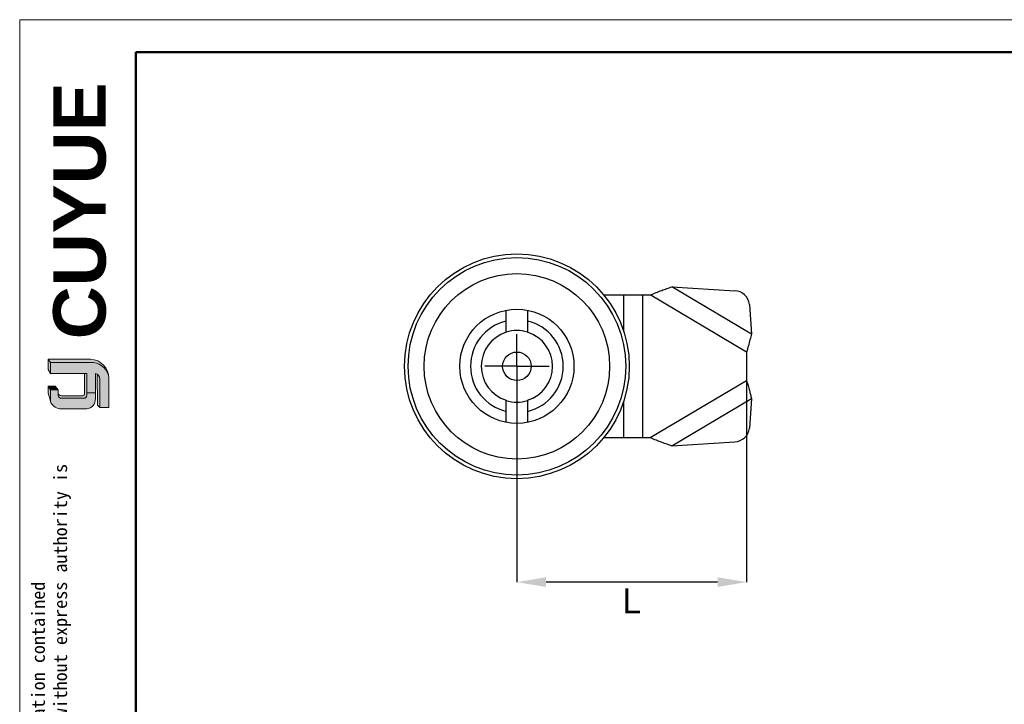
# Model space of a CAD drawing. Header units: millimetres. Extents: x 2282 to 2558, y 1608 to 1800.
# Tile 9 of 14: x 2282 to 2420, y 1704 to 1800. Entities that reach past the tile are written whole.
import ezdxf

# ---------------------------------------------------------------- set-up
doc = ezdxf.new("R2010")
doc.units = ezdxf.units.MM
doc.linetypes.add('CENTERX2', pattern=[20.319999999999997, 12.7, -2.54, 2.54, -2.54])
for name, color, linetype, lineweight in [('0007', 7, 'Continuous', 5), ('实线层', 7, 'Continuous', 25), ('尺寸线层', 3, 'Continuous', 18), ('粗实线层', 7, 'Continuous', 50), ('细实线层', 3, 'Continuous', 18)]:
    doc.layers.add(name, color=color, linetype=linetype, lineweight=lineweight)
for name, color, linetype in [('1轮廓实线层', 7, 'Continuous'), ('2细线层', 3, 'Continuous'), ('3中心线层', 1, 'CENTERX2')]:
    doc.layers.add(name, color=color, linetype=linetype)
doc.styles.add('ARIAL', font='arial.ttf')
doc.styles.add('SLDTEXTSTYLE1', font='txt')
doc.styles.get("Standard").update_dxf_attribs({"font": 'arial.ttf'})
doc.dimstyles.new('SLDDIMSTYLE0', dxfattribs={"dimtxt": 3.5, "dimasz": 4.08, "dimexe": 0, "dimexo": 0.0625, "dimgap": 0.875, "dimtad": 2, "dimdec": 0, "dimrnd": 1e-09, "dimzin": 12, "dimdsep": 46, "dimtxsty": 'SLDTEXTSTYLE1', "dimsah": 1, "dimcen": 0.09, "dimadec": 0, "dimazin": 3, "dimtfac": 1, "dimtofl": 0, "dimtmove": 0, "dimatfit": 3, "dimfxl": 1, "dimfrac": 2, "dimtolj": 1, "dimtzin": 12, "dimarcsym": 0})

# ---------------------------------------------------------------- blocks, each defined once
blk = doc.blocks.new('*D16')
at = {"layer": '2细线层', "color": 0, "lineweight": -2, "transparency": 16777216}
for p, q in [((2383.498970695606, 1749.529424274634), (2383.498970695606, 1721.341924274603)), ((2351.298970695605, 1747.029424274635), (2351.298970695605, 1721.341924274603)), ((2379.418970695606, 1721.341924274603), (2355.378970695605, 1721.341924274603))]:
    blk.add_line(p, q, dxfattribs=at)
at = {"layer": '2细线层', "color": 0, "transparency": 16777216}
for points in [[(2355.378970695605, 1722.021924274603), (2355.378970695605, 1720.661924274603), (2351.298970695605, 1721.341924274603)], [(2379.418970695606, 1722.021924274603), (2379.418970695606, 1720.661924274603), (2383.498970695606, 1721.341924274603)]]:
    blk.add_solid(points, dxfattribs=at)
at = {"layer": 'Defpoints', "color": 0, "transparency": 16777216}
for p in [(2383.498970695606, 1749.591924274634), (2351.298970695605, 1747.091924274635), (2351.298970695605, 1721.341924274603)]:
    blk.add_point(p, dxfattribs=at)
at = {"layer": '2细线层', "color": 0, "transparency": 16777216, "insert": (2367.398970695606, 1720.466924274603), "char_height": 3.5, "attachment_point": 2, "style": 'SLDTEXTSTYLE1'}
blk.add_mtext('\\A1;L', dxfattribs=at)
blk = doc.blocks.new('SW_CENTERMARKSYMBOL_0')
at = {"layer": '3中心线层', "color": 0}
for p, q in [((0, 2.500000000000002), (0, 4.500000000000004)), ((0, 0), (0, 2.500000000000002)), ((-2.500000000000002, 0), (-4.500000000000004, 0)), ((0, 0), (-2.500000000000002, 0)), ((0, 0), (0, -2.500000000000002)), ((0, 0), (2.499999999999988, 0)), ((2.499999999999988, 0), (4.49999999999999, 0)), ((0, -2.500000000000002), (0, -4.500000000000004))]:
    blk.add_line(p, q, dxfattribs=at)
blk = doc.blocks.new('SW_CENTERMARKSYMBOL_1')
at = {"layer": '3中心线层', "color": 0}
for p, q in [((0, 2.500000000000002), (0, 4.500000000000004)), ((0, 0), (0, 2.500000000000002)), ((-2.500000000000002, 0), (-4.500000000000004, 0)), ((0, 0), (-2.500000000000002, 0)), ((0, 0), (0, -2.500000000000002)), ((0, 0), (2.499999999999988, 0)), ((2.499999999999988, 0), (4.49999999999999, 0)), ((0, -2.500000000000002), (0, -4.500000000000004))]:
    blk.add_line(p, q, dxfattribs=at)

msp = doc.modelspace()

# ---------------------------------------------------------------- hatches: boundary and pattern name
at = {"layer": '实线层'}
h = msp.add_hatch(color=251, dxfattribs=at)
edge = h.paths.add_edge_path(flags=0)
edge.add_line((2285.584990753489, 1752.569800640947), (2285.904137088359, 1752.118627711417))
edge.add_line((2285.904137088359, 1752.118627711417), (2291.530275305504, 1752.118627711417))
edge.add_arc((2291.629592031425, 1749.57227341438), 2.548290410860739, 18.258457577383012, 92.23360366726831, ccw=False)
edge.add_arc((2291.46153540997, 1749.948438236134), 2.622263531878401, 9.265836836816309, 88.49787900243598)
edge.add_line((2291.530275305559, 1752.569800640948), (2285.584990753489, 1752.569800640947))
h = msp.add_hatch(color=254, dxfattribs=at)
h.paths.add_polyline_path([(2285.584990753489, 1747.845566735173), (2285.904137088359, 1746.699478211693), (2285.904137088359, 1748.275281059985), (2285.584990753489, 1748.817236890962)], flags=0)
h.paths.add_polyline_path([(2285.904137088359, 1750.583451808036), (2285.904137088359, 1752.118627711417), (2285.584990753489, 1752.569800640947), (2285.584990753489, 1751.149348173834)], flags=0)
h = msp.add_hatch(color=251, dxfattribs=at)
edge = h.paths.add_edge_path(flags=0)
edge.add_line((2290.399724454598, 1747.471775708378), (2287.464987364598, 1747.471775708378))
edge.add_arc((2287.463940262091, 1747.973266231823), 0.5014916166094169, 193.8962338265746, 270.1196323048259, ccw=False)
edge.add_line((2286.977126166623, 1747.852825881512), (2286.977126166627, 1747.491171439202))
edge.add_arc((2287.463940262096, 1747.611611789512), 0.5014916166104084, 193.8962338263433, 270.1196323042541)
edge.add_line((2287.464987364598, 1747.110121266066), (2290.617911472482, 1747.110121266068))
edge.add_arc((2290.632720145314, 1747.472484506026), 0.3626657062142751, 267.659799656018, 364.9883187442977)
edge.add_line((2290.994012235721, 1747.504019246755), (2290.994012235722, 1750.583451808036))
edge.add_line((2290.994012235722, 1750.583451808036), (2290.688716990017, 1750.583451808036))
edge.add_line((2290.688716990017, 1750.583451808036), (2290.688716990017, 1747.703231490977))
edge.add_arc((2290.408695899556, 1747.756718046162), 0.2850835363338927, 268.1966309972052, 349.18624476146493, ccw=False)
h = msp.add_hatch(color=251, dxfattribs=at)
edge = h.paths.add_edge_path(flags=0)
edge.add_line((2292.497536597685, 1746.135825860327), (2292.85278403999, 1745.813030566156))
edge.add_line((2292.85278403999, 1745.813030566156), (2292.85278403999, 1749.81775975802))
edge.add_arc((2291.901114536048, 1749.67103759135), 0.9629134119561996, 8.764480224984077, 53.88699480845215)
edge.add_line((2292.468636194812, 1750.448933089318), (2292.497536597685, 1746.135825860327))
msp.add_hatch(color=251, dxfattribs=at).paths.add_polyline_path([(2286.977126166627, 1748.275281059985), (2286.56533369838, 1748.817236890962), (2285.584990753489, 1748.817236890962), (2285.904137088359, 1748.275281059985)], flags=0)
h = msp.add_hatch(color=30, dxfattribs=at)
edge = h.paths.add_edge_path(flags=0)
edge.add_arc((2287.463940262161, 1747.611611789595), 0.5014916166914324, 193.8962338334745, 270.11963231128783, ccw=False)
edge.add_line((2286.977126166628, 1747.491171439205), (2286.977126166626, 1748.275281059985))
edge.add_line((2286.977126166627, 1748.275281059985), (2285.904137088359, 1748.275281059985))
edge.add_line((2285.904137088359, 1748.275281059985), (2285.904137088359, 1746.699478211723))
edge.add_arc((2287.384049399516, 1747.193232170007), 1.560106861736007, 198.4506221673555, 263.4013944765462)
edge.add_line((2287.204772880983, 1745.643460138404), (2290.994012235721, 1745.643460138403))
edge.add_arc((2290.869648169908, 1746.978398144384), 1.340718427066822, 275.3223660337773, 362.7233690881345)
edge.add_line((2292.208852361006, 1747.042100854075), (2292.208852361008, 1747.882206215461))
edge.add_line((2292.208852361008, 1747.882206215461), (2290.994012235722, 1747.882206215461))
edge.add_line((2290.994012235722, 1747.882206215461), (2290.994012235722, 1747.504019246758))
edge.add_arc((2290.632720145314, 1747.472484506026), 0.3626657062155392, -92.34020034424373, 4.988318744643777, ccw=False)
edge.add_line((2290.617911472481, 1747.110121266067), (2287.464987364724, 1747.110121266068))
at = {"layer": '尺寸线层'}
h = msp.add_hatch(color=179, dxfattribs=at)
edge = h.paths.add_edge_path(flags=0)
edge.add_line((2291.530275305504, 1752.118627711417), (2285.904137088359, 1752.118627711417))
edge.add_line((2285.904137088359, 1752.118627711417), (2285.904137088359, 1750.583451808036))
edge.add_line((2285.904137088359, 1750.583451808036), (2290.994012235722, 1750.583451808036))
edge.add_line((2290.994012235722, 1750.583451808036), (2290.994012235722, 1747.882206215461))
edge.add_line((2290.994012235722, 1747.882206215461), (2292.208852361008, 1747.882206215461))
edge.add_line((2292.208852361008, 1747.882206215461), (2292.208852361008, 1750.583451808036))
edge.add_arc((2291.901114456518, 1749.671037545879), 0.9629134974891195, 8.764482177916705, 71.36184450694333, ccw=False)
edge.add_line((2292.852784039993, 1749.817759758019), (2292.85278403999, 1745.813030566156))
edge.add_line((2292.85278403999, 1745.813030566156), (2294.083421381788, 1745.813030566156))
edge.add_line((2294.083421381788, 1745.813030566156), (2294.083421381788, 1749.903940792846))
edge.add_arc((2291.461535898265, 1749.948438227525), 2.622263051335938, 359.0276957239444, 369.2658387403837)
edge.add_arc((2291.629592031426, 1749.572273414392), 2.548290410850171, 18.25845757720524, 92.23360366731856)

# ---------------------------------------------------------------- linework, layer by layer
at = {"layer": '0007'}
for p, q in [((2285.584990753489, 1752.569800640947), (2291.530275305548, 1752.569800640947)), ((2285.584990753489, 1751.149348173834), (2285.584990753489, 1752.569800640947)), ((2285.904137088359, 1752.118627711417), (2285.584990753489, 1752.569800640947)), ((2285.904137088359, 1752.118627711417), (2291.530275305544, 1752.118627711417)), ((2285.904137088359, 1750.583451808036), (2285.904137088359, 1752.118627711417)), ((2285.904137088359, 1750.583451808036), (2285.584990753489, 1751.149348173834)), ((2290.994012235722, 1750.583451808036), (2285.904137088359, 1750.583451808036)), ((2290.688716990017, 1747.703231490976), (2290.688716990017, 1750.583451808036)), ((2290.994012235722, 1747.504019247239), (2290.994012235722, 1750.583451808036)), ((2292.208852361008, 1747.042100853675), (2292.208852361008, 1750.583451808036)), ((2292.497536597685, 1746.135825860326), (2292.468636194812, 1750.448933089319)), ((2285.584990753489, 1747.845566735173), (2285.584990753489, 1748.817236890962)), ((2286.56533369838, 1748.817236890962), (2285.584990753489, 1748.817236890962)), ((2285.904137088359, 1748.275281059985), (2285.584990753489, 1748.817236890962)), ((2286.977126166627, 1748.275281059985), (2286.56533369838, 1748.817236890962)), ((2292.85278403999, 1745.813030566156), (2292.85278403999, 1749.817759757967)), ((2294.083421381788, 1745.813030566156), (2294.083421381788, 1749.90394079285)), ((2285.904137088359, 1746.699478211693), (2285.584990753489, 1747.845566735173)), ((2285.904137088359, 1746.699478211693), (2285.904137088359, 1748.275281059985)), ((2286.977126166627, 1748.275281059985), (2285.904137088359, 1748.275281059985)), ((2286.977126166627, 1747.49117143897), (2286.977126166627, 1748.275281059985)), ((2290.399724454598, 1747.471775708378), (2287.464987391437, 1747.471775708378)), ((2290.994012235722, 1747.882206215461), (2292.208852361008, 1747.882206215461)), ((2290.617911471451, 1747.110121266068), (2287.464987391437, 1747.110121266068)), ((2292.85278403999, 1745.813030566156), (2292.497536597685, 1746.135825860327)), ((2290.994012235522, 1745.643460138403), (2287.204772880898, 1745.643460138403)), ((2294.083421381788, 1745.813030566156), (2292.85278403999, 1745.813030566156))]:
    msp.add_line(p, q, dxfattribs=at)
for centre, radius, start, end in [((2291.461535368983, 1749.948438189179), 2.622263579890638, 359.0276967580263, 88.49787813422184), ((2291.629592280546, 1749.572273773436), 2.548290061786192, 18.24249939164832, 92.23360957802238), ((2291.901114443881, 1749.671037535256), 0.9629135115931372, 8.76448268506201, 71.36184399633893), ((2287.463940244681, 1747.973266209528), 0.5014915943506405, 193.8962318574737, 270.1196373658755), ((2287.463940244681, 1747.61161176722), 0.501491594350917, 193.8962318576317, 270.1196373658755), ((2290.40869590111, 1747.756718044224), 0.285083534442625, 268.1966306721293, 349.1862450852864), ((2290.632720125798, 1747.472484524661), 0.3626657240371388, 267.6598026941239, 4.988315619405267), ((2287.384049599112, 1747.193232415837), 1.560107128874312, 198.4506284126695, 263.4013882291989), ((2290.869648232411, 1746.978398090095), 1.340718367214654, 275.3223635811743, 2.723371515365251)]:
    msp.add_arc(centre, radius, start, end, dxfattribs=at)
at = {"layer": '1轮廓实线层', "linetype": 'Continuous', "lineweight": 25}
for p, q in [((2384.166676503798, 1756.102238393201), (2373.001434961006, 1762.718677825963)), ((2373.001434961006, 1762.718677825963), (2381.847544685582, 1762.180142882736)), ((2363.467066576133, 1761.591924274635), (2366.276992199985, 1761.591924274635)), ((2366.276992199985, 1761.591924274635), (2368.964689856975, 1761.591924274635)), ((2366.276992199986, 1756.462389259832), (2366.276992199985, 1761.591924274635)), ((2368.964689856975, 1741.591924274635), (2368.964689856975, 1761.591924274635)), ((2368.964689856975, 1761.591924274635), (2369.998970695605, 1761.591924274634)), ((2383.498970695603, 1753.591924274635), (2369.998970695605, 1761.591924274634)), ((2383.895421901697, 1760.26093568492), (2384.166676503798, 1756.102238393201)), ((2349.798970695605, 1756.36162028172), (2349.798970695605, 1757.916479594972)), ((2352.798970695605, 1757.916479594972), (2352.798970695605, 1756.36162028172)), ((2383.498970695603, 1753.591924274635), (2383.498970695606, 1749.591924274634)), ((2369.998970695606, 1741.591924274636), (2383.498970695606, 1749.591924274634)), ((2349.798970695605, 1745.267368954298), (2349.798970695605, 1746.82222826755)), ((2352.798970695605, 1746.82222826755), (2352.798970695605, 1745.267368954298)), ((2366.276992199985, 1741.591924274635), (2366.276992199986, 1746.721459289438)), ((2373.001434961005, 1740.465170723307), (2384.166676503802, 1747.081610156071)), ((2384.166676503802, 1747.081610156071), (2383.895421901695, 1742.922912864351)), ((2363.467066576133, 1741.591924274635), (2366.276992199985, 1741.591924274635)), ((2366.276992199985, 1741.591924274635), (2368.964689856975, 1741.591924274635)), ((2368.964689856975, 1741.591924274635), (2369.998970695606, 1741.591924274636)), ((2373.001434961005, 1740.465170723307), (2381.847544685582, 1741.003705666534))]:
    msp.add_line(p, q, dxfattribs=at)
for radius in [15.75000182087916, 15.25000084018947, 12.99999950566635, 8.000000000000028, 2.000000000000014]:
    msp.add_circle((2351.298970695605, 1751.591924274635), radius, dxfattribs=at)
for centre, radius, start, end in [((2381.738838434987, 1760.011958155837), 2.170908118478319, 6.585640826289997, 87.12976559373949), ((2351.298970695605, 1751.591924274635), 6.500000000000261, 103.3423637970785, 256.657636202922), ((2351.298970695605, 1751.591924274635), 6.500000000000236, 283.3423637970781, 76.6576362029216), ((2351.298970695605, 1751.591924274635), 5.000000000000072, 107.4576031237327, 252.5423968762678), ((2351.298970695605, 1751.591924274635), 5.02000000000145, 72.61417036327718, 107.3858296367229), ((2351.298970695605, 1751.591924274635), 5.000000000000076, 287.4576031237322, 72.54239687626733), ((2351.298970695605, 1751.591924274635), 5.020000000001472, 252.6141703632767, 287.3858296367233), ((2381.738838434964, 1743.171890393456), 2.170908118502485, 272.870234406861, 353.4143591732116)]:
    msp.add_arc(centre, radius, start, end, dxfattribs=at)
for points, knots in [([(2369.998970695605, 1761.591924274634), (2370.266350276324, 1761.699188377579), (2370.801109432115, 1761.913716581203), (2371.571081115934, 1762.213902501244), (2372.307891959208, 1762.487975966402), (2372.769501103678, 1762.641526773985), (2373.001434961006, 1762.718677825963)], [0, 0, 0, 0, 0.2618826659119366, 0.5237653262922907, 0.7607175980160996, 1, 1, 1, 1]), ([(2349.798970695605, 1757.916479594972), (2349.798970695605, 1758.151135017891), (2349.798970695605, 1758.503630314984), (2349.798970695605, 1758.927791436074), (2349.798970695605, 1759.228028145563), (2349.798970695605, 1759.370944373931), (2349.798970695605, 1759.441469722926)], [0, 0, 0, 0, 0.401042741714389, 0.6024394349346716, 0.8038144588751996, 0.9999999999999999, 0.9999999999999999, 0.9999999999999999, 0.9999999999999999]), ([(2352.798970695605, 1759.428318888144), (2352.798970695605, 1759.301908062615), (2352.798970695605, 1759.015925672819), (2352.798970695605, 1758.469371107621), (2352.798970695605, 1758.080273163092), (2352.798970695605, 1757.916479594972)], [0, 0, 0, 0, 0.314463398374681, 0.7114184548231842, 1, 1, 1, 1]), ([(2384.166676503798, 1756.102238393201), (2384.102830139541, 1755.842814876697), (2383.974791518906, 1755.32256239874), (2383.743955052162, 1754.471838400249), (2383.581414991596, 1753.888040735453), (2383.498970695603, 1753.591924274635)], [0, 0, 0, 0, 0.328913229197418, 0.6596083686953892, 1, 1, 1, 1]), ([(2383.498970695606, 1749.591924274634), (2383.565574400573, 1749.352975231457), (2383.698781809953, 1748.875077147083), (2383.878919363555, 1748.214543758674), (2384.03736494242, 1747.612606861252), (2384.123385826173, 1747.259376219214), (2384.166676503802, 1747.081610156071)], [0, 0, 0, 0, 0.2743906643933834, 0.5487813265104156, 0.7729206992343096, 0.9999999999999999, 0.9999999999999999, 0.9999999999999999, 0.9999999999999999]), ([(2349.798970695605, 1743.76313481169), (2349.798970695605, 1743.887203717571), (2349.798970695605, 1744.170928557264), (2349.798970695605, 1744.714528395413), (2349.798970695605, 1745.10359048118), (2349.798970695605, 1745.267368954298)], [0, 0, 0, 0, 0.3103330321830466, 0.7096797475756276, 1, 1, 1, 1]), ([(2352.798970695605, 1745.267368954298), (2352.798970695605, 1745.032745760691), (2352.798970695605, 1744.682037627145), (2352.798970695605, 1744.257412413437), (2352.798970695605, 1743.956978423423), (2352.798970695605, 1743.812920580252), (2352.798970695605, 1743.742360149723)], [0, 0, 0, 0, 0.4010276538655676, 0.5994448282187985, 0.8038055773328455, 1, 1, 1, 1]), ([(2369.998970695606, 1741.591924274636), (2370.266350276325, 1741.484660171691), (2370.801109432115, 1741.270131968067), (2371.571081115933, 1740.969946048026), (2372.307891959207, 1740.695872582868), (2372.769501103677, 1740.542321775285), (2373.001434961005, 1740.465170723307)], [0, 0, 0, 0, 0.2618826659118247, 0.5237653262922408, 0.7607175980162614, 1, 1, 1, 1])]:
    msp.add_open_spline(points, degree=3, knots=knots, dxfattribs=at)
at = {"layer": '粗实线层'}
msp.add_lwpolyline([(2297.892702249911, 1795.59682788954), (2548.42547894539, 1795.59682788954), (2548.42547894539, 1611.663457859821), (2297.892702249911, 1611.663457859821)], close=True, dxfattribs=at)
at = {"layer": '细实线层'}
msp.add_lwpolyline([(2281.603947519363, 1800.165689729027), (2552.994340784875, 1800.165689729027), (2552.994340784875, 1608.273492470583), (2281.603947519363, 1608.273492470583)], close=True, dxfattribs=at)

# ---------------------------------------------------------------- block references
at = {"layer": '3中心线层'}
for name in ['SW_CENTERMARKSYMBOL_0', 'SW_CENTERMARKSYMBOL_1']:
    msp.add_blockref(name, (2351.298970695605, 1751.591924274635), dxfattribs=at)

# ---------------------------------------------------------------- texts
at = {"layer": '粗实线层', "color": 49, "insert": (2286.298548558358, 1755.381063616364), "char_height": 7.359999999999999, "width": 31.10373313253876, "attachment_point": 1, "rotation": 90, "style": 'ARIAL'}
msp.add_mtext('{\\farial|b1|i0|c0|p34;CUYUE}', dxfattribs=at)
at = {"layer": '粗实线层', "color": 3, "insert": (2283.261653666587, 1631.256362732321), "char_height": 1.866467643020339, "width": 109.6550278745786, "attachment_point": 1, "rotation": 90}
msp.add_mtext('{\\fSimHei|b0|i0|c134|p49;We reserve all rights in this document and in the information contained therein,reproduction,use or disclosure to third parties without express authority is strictly forbidden. copyright 2023CUYUE}', dxfattribs=at)

# ---------------------------------------------------------------- dimensions: what is measured, and where the dimension line sits
at = {"layer": '2细线层'}
dim = msp.add_linear_dim(base=(2351.298970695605, 1721.341924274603), p1=(2383.498970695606, 1749.591924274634), p2=(2351.298970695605, 1747.091924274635), text='L', dimstyle='SLDDIMSTYLE0', dxfattribs=at)
dim.commit()
dim.dimension.update_dxf_attribs({"geometry": '*D16', "text_midpoint": (2367.398970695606, 1721.341924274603), "dimtype": 160})

doc.saveas('drawing.dxf')
